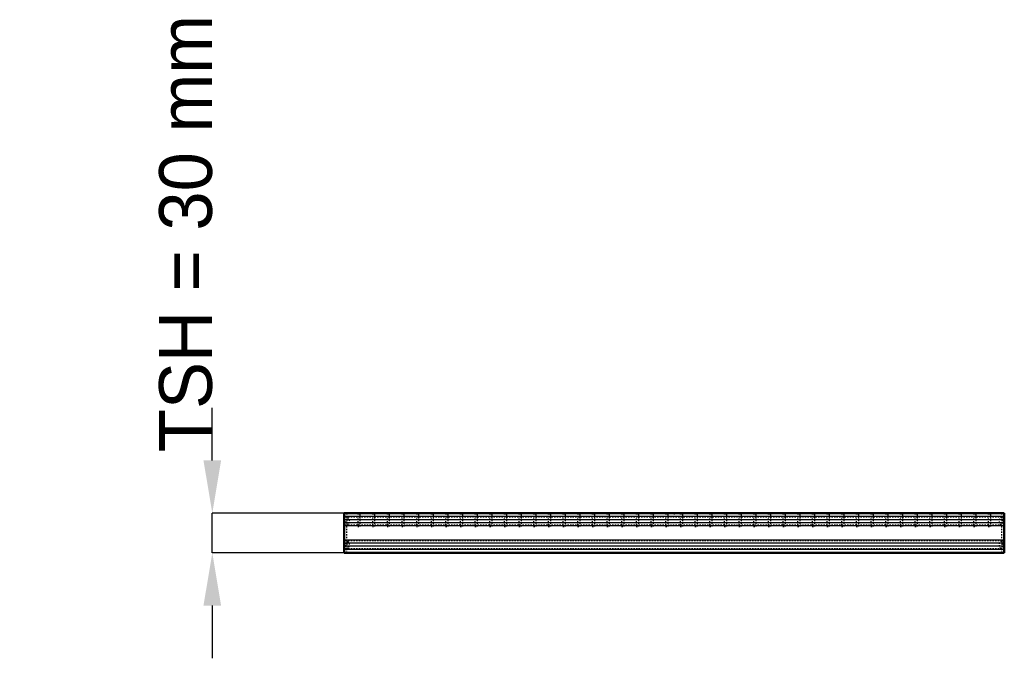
# Model space of a CAD drawing. Header units: millimetres. Extents: x -496 to 250, y -80 to 404.
import ezdxf

# ---------------------------------------------------------------- set-up
doc = ezdxf.new("R2010")
doc.units = ezdxf.units.MM
doc.linetypes.add('Dashed', pattern=[2, 1, -1])
for name, color, linetype, lineweight in [('2d ConnectionPoints', 7, 'Continuous', 50), ('AM_0', 7, 'Continuous', 50), ('AM_4', 3, 'Continuous', 25), ('AM_5', 3, 'Continuous', 25), ('AM_9', 6, 'Dashed', 25)]:
    doc.layers.add(name, color=color, linetype=linetype, lineweight=lineweight)
doc.dimstyles.new('ISO-25', dxfattribs={"dimtxt": 2.5, "dimasz": 2.5, "dimexe": 1.25, "dimexo": 0.625, "dimtad": 1, "dimtxsty": 'Standard', "dimcen": 2.5, "dimadec": 0, "dimazin": 0, "dimtfac": 1, "dimtmove": 0, "dimatfit": 3, "dimfxl": 1, "dimarcsym": 0})

# ---------------------------------------------------------------- blocks, each defined once
blk = doc.blocks.new('1_zzj1ruyhf021cslxcybe9jjzt________0_in_LPP230331121150010003500_0')
at = {"layer": 'AM_9'}
for p, q in [((248, 27.06), (248, 30)), ((248, 9.06), (248, 20.94)), ((248, 0), (248, 2.94))]:
    blk.add_line(p, q, dxfattribs=at)
for centre, radius, start, end in [((249.42, 24), 3.37, 114.92079, 245.07921), ((249.9, 23.96), 1.35, 132.38874, 227.61126), ((246.9, 27.25), 3.1, 312.38874, 360), ((246.9, 20.67), 3.1, 0, 47.61126), ((249.42, 6), 3.37, 114.92079, 245.07921), ((246.9, 9.33), 3.1, 312.38874, 0), ((249.9, 6.04), 1.35, 132.38875, 227.61126), ((246.9, 2.75), 3.1, 0, 47.61126)]:
    blk.add_arc(centre, radius, start, end, dxfattribs=at)
blk = doc.blocks.new('2_bir73p1s1tye0w9ek8c2lrlic________0_in_LPP230331121150010003500_0')
at = {"layer": 'AM_0'}
for p, q in [((-250, 30), (-250, 0)), ((250, 30), (-250, 30)), ((250, 30), (250, 0)), ((250, 0), (-250, 0))]:
    blk.add_line(p, q, dxfattribs=at)
at = {"layer": 'AM_4'}
for p, q in [((250, 27.45), (-250, 27.45)), ((250, 25.1), (-250, 25.1)), ((250, 22.82), (-250, 22.82)), ((250, 20.47), (-250, 20.47)), ((250, 9.53), (-250, 9.53)), ((250, 7.18), (-250, 7.18)), ((250, 4.9), (-250, 4.9)), ((250, 2.55), (-250, 2.55))]:
    blk.add_line(p, q, dxfattribs=at)
at = {"layer": 'AM_9'}
for p, q in [((250, 27.06), (-250, 27.06)), ((250, 20.94), (-250, 20.94)), ((250, 9.06), (-250, 9.06)), ((250, 2.94), (-250, 2.94))]:
    blk.add_line(p, q, dxfattribs=at)
blk = doc.blocks.new('3_if6quhy9n8em76q45jazl57zi________0_in_LPP230331121150010003500_0')
at = {"layer": 'AM_9'}
for p, q in [((-239.865, 30), (-239.865, 20)), ((-237.865, 20), (-237.865, 30)), ((-239.865, 20), (-237.865, 20))]:
    blk.add_line(p, q, dxfattribs=at)
blk = doc.blocks.new('4_5jusvxcc1zw261tlpxr3h21jb________0_in_LPP230331121150010003500_0')
at = {"layer": 'AM_9'}
for p, q in [((-228.755, 30), (-228.755, 20)), ((-226.755, 20), (-226.755, 30)), ((-228.755, 20), (-226.755, 20))]:
    blk.add_line(p, q, dxfattribs=at)
blk = doc.blocks.new('5_pxb1osyfwxfj11dtx5z1z98ha________0_in_LPP230331121150010003500_0')
at = {"layer": 'AM_9'}
for p, q in [((-217.645, 30), (-217.645, 20)), ((-215.645, 20), (-215.645, 30)), ((-217.645, 20), (-215.645, 20))]:
    blk.add_line(p, q, dxfattribs=at)
blk = doc.blocks.new('6_97j3pkd3oygeaqk8j3s3og73d________0_in_LPP230331121150010003500_0')
at = {"layer": 'AM_9'}
for p, q in [((-206.535, 30), (-206.535, 20)), ((-204.535, 20), (-204.535, 30)), ((-206.535, 20), (-204.535, 20))]:
    blk.add_line(p, q, dxfattribs=at)
blk = doc.blocks.new('7_yaisxhb7d5fj3fea3une1ak6x________0_in_LPP230331121150010003500_0')
at = {"layer": 'AM_9'}
for p, q in [((-195.425, 30), (-195.425, 20)), ((-193.425, 20), (-193.425, 30)), ((-195.425, 20), (-193.425, 20))]:
    blk.add_line(p, q, dxfattribs=at)
blk = doc.blocks.new('8_k5jdz9fp1ox7zwxc5dp7osopa________0_in_LPP230331121150010003500_0')
at = {"layer": 'AM_9'}
for p, q in [((-184.315, 30), (-184.315, 20)), ((-182.315, 20), (-182.315, 30)), ((-184.315, 20), (-182.315, 20))]:
    blk.add_line(p, q, dxfattribs=at)
blk = doc.blocks.new('9_m21r0u9lqt22o7vjbw48d3w7b________0_in_LPP230331121150010003500_0')
at = {"layer": 'AM_9'}
for p, q in [((-173.205, 30), (-173.205, 20)), ((-171.205, 20), (-171.205, 30)), ((-173.205, 20), (-171.205, 20))]:
    blk.add_line(p, q, dxfattribs=at)
blk = doc.blocks.new('10_61a8frunx616ky6l72y26oggf________0_in_LPP230331121150010003500_0')
at = {"layer": 'AM_9'}
for p, q in [((-162.095, 30), (-162.095, 20)), ((-160.095, 20), (-160.095, 30)), ((-162.095, 20), (-160.095, 20))]:
    blk.add_line(p, q, dxfattribs=at)
blk = doc.blocks.new('11_91cia9sori2rpskgr06fcox6p________0_in_LPP230331121150010003500_0')
at = {"layer": 'AM_9'}
for p, q in [((-150.985, 30), (-150.985, 20)), ((-148.985, 20), (-148.985, 30)), ((-150.985, 20), (-148.985, 20))]:
    blk.add_line(p, q, dxfattribs=at)
blk = doc.blocks.new('12_bhrj72c4rfmiy3e9p0o30jnre________0_in_LPP230331121150010003500_0')
at = {"layer": 'AM_9'}
for p, q in [((-139.875, 30), (-139.875, 20)), ((-137.875, 20), (-137.875, 30)), ((-139.875, 20), (-137.875, 20))]:
    blk.add_line(p, q, dxfattribs=at)
blk = doc.blocks.new('13_pak58iij2nwwg6q3f4h6itc4a________0_in_LPP230331121150010003500_0')
at = {"layer": 'AM_9'}
for p, q in [((-128.765, 30), (-128.765, 20)), ((-126.765, 20), (-126.765, 30)), ((-128.765, 20), (-126.765, 20))]:
    blk.add_line(p, q, dxfattribs=at)
blk = doc.blocks.new('14_i7hxxxa3soz6dwcry7cwm8j9t________0_in_LPP230331121150010003500_0')
at = {"layer": 'AM_9'}
for p, q in [((-117.655, 30), (-117.655, 20)), ((-115.655, 20), (-115.655, 30)), ((-117.655, 20), (-115.655, 20))]:
    blk.add_line(p, q, dxfattribs=at)
blk = doc.blocks.new('15_d57hd5j2kjsvwu513lfdnotpl________0_in_LPP230331121150010003500_0')
at = {"layer": 'AM_9'}
for p, q in [((-106.545, 30), (-106.545, 20)), ((-104.545, 20), (-104.545, 30)), ((-106.545, 20), (-104.545, 20))]:
    blk.add_line(p, q, dxfattribs=at)
blk = doc.blocks.new('16_g6nqsdq49ff1d64m2ctawyvjf________0_in_LPP230331121150010003500_0')
at = {"layer": 'AM_9'}
for p, q in [((-95.435, 30), (-95.435, 20)), ((-93.435, 20), (-93.435, 30)), ((-95.435, 20), (-93.435, 20))]:
    blk.add_line(p, q, dxfattribs=at)
blk = doc.blocks.new('17_rsvlamk3ozbhrtrbd5lii8khh________0_in_LPP230331121150010003500_0')
at = {"layer": 'AM_9'}
for p, q in [((-84.325, 30), (-84.325, 20)), ((-82.325, 20), (-82.325, 30)), ((-84.325, 20), (-82.325, 20))]:
    blk.add_line(p, q, dxfattribs=at)
blk = doc.blocks.new('18_rqe1uerurgzs82dins7u8ix4r________0_in_LPP230331121150010003500_0')
at = {"layer": 'AM_9'}
for p, q in [((-73.215, 30), (-73.215, 20)), ((-71.215, 20), (-71.215, 30)), ((-73.215, 20), (-71.215, 20))]:
    blk.add_line(p, q, dxfattribs=at)
blk = doc.blocks.new('19_8ryaki5sejv7clc9a3jrnq7mo________0_in_LPP230331121150010003500_0')
at = {"layer": 'AM_9'}
for p, q in [((-62.105, 30), (-62.105, 20)), ((-60.105, 20), (-60.105, 30)), ((-62.105, 20), (-60.105, 20))]:
    blk.add_line(p, q, dxfattribs=at)
blk = doc.blocks.new('20_jg8pbxztgzjq2e967n7aswv2i________0_in_LPP230331121150010003500_0')
at = {"layer": 'AM_9'}
for p, q in [((-50.995, 30), (-50.995, 20)), ((-48.995, 20), (-48.995, 30)), ((-50.995, 20), (-48.995, 20))]:
    blk.add_line(p, q, dxfattribs=at)
blk = doc.blocks.new('21_nclj7lgga3732gzqbzqywuxeu________0_in_LPP230331121150010003500_0')
at = {"layer": 'AM_9'}
for p, q in [((-39.885, 30), (-39.885, 20)), ((-37.885, 20), (-37.885, 30)), ((-39.885, 20), (-37.885, 20))]:
    blk.add_line(p, q, dxfattribs=at)
blk = doc.blocks.new('22_pkgfzmtnpmboyh1va435g6zmb________0_in_LPP230331121150010003500_0')
at = {"layer": 'AM_9'}
for p, q in [((-28.775, 30), (-28.775, 20)), ((-26.775, 20), (-26.775, 30)), ((-28.775, 20), (-26.775, 20))]:
    blk.add_line(p, q, dxfattribs=at)
blk = doc.blocks.new('23_qj69tvfzs5ufunxoyh8d7ad5e________0_in_LPP230331121150010003500_0')
at = {"layer": 'AM_9'}
for p, q in [((-17.665, 30), (-17.665, 20)), ((-15.665, 20), (-15.665, 30)), ((-17.665, 20), (-15.665, 20))]:
    blk.add_line(p, q, dxfattribs=at)
blk = doc.blocks.new('24_axoczbedonk1hi5bq7wzsgq1d________0_in_LPP230331121150010003500_0')
at = {"layer": 'AM_9'}
for p, q in [((-6.555, 30), (-6.555, 20)), ((-4.555, 20), (-4.555, 30)), ((-6.555, 20), (-4.555, 20))]:
    blk.add_line(p, q, dxfattribs=at)
blk = doc.blocks.new('25_s5twekmfppb95sel02w0ot0ij________0_in_LPP230331121150010003500_0')
at = {"layer": 'AM_9'}
for p, q in [((4.555, 30), (4.555, 20)), ((6.555, 20), (6.555, 30)), ((4.555, 20), (6.555, 20))]:
    blk.add_line(p, q, dxfattribs=at)
blk = doc.blocks.new('26_3p9jgio5go8hnrasmlw4rr6ng________0_in_LPP230331121150010003500_0')
at = {"layer": 'AM_9'}
for p, q in [((15.665, 30), (15.665, 20)), ((17.665, 20), (17.665, 30)), ((15.665, 20), (17.665, 20))]:
    blk.add_line(p, q, dxfattribs=at)
blk = doc.blocks.new('27_jsfr28dofmegqxmsqscov38zg________0_in_LPP230331121150010003500_0')
at = {"layer": 'AM_9'}
for p, q in [((26.775, 30), (26.775, 20)), ((28.775, 20), (28.775, 30)), ((26.775, 20), (28.775, 20))]:
    blk.add_line(p, q, dxfattribs=at)
blk = doc.blocks.new('28_6qd9tmrgoodzglekkau9dcdar________0_in_LPP230331121150010003500_0')
at = {"layer": 'AM_9'}
for p, q in [((37.885, 30), (37.885, 20)), ((39.885, 20), (39.885, 30)), ((37.885, 20), (39.885, 20))]:
    blk.add_line(p, q, dxfattribs=at)
blk = doc.blocks.new('29_1u204o4tdi5uqyji585kum19g________0_in_LPP230331121150010003500_0')
at = {"layer": 'AM_9'}
for p, q in [((48.995, 30), (48.995, 20)), ((50.995, 20), (50.995, 30)), ((48.995, 20), (50.995, 20))]:
    blk.add_line(p, q, dxfattribs=at)
blk = doc.blocks.new('30_cbldhrt6rcrozci0qu2d3bgve________0_in_LPP230331121150010003500_0')
at = {"layer": 'AM_9'}
for p, q in [((60.105, 30), (60.105, 20)), ((62.105, 20), (62.105, 30)), ((60.105, 20), (62.105, 20))]:
    blk.add_line(p, q, dxfattribs=at)
blk = doc.blocks.new('31_a8afpdkd8rj59gyj5y283ldam________0_in_LPP230331121150010003500_0')
at = {"layer": 'AM_9'}
for p, q in [((71.215, 30), (71.215, 20)), ((73.215, 20), (73.215, 30)), ((71.215, 20), (73.215, 20))]:
    blk.add_line(p, q, dxfattribs=at)
blk = doc.blocks.new('32_5pgh3ox41n5atxnmpil3bna2u________0_in_LPP230331121150010003500_0')
at = {"layer": 'AM_9'}
for p, q in [((82.325, 30), (82.325, 20)), ((84.325, 20), (84.325, 30)), ((82.325, 20), (84.325, 20))]:
    blk.add_line(p, q, dxfattribs=at)
blk = doc.blocks.new('33_12a74pqwus63bmfdf9mdn9p8g________0_in_LPP230331121150010003500_0')
at = {"layer": 'AM_9'}
for p, q in [((93.435, 30), (93.435, 20)), ((95.435, 20), (95.435, 30)), ((93.435, 20), (95.435, 20))]:
    blk.add_line(p, q, dxfattribs=at)
blk = doc.blocks.new('34_h3mztb626og5dhdjya7y1zrfw________0_in_LPP230331121150010003500_0')
at = {"layer": 'AM_9'}
for p, q in [((104.545, 30), (104.545, 20)), ((106.545, 20), (106.545, 30)), ((104.545, 20), (106.545, 20))]:
    blk.add_line(p, q, dxfattribs=at)
blk = doc.blocks.new('35_trkorzp1lgocpvkiiqe42xz8e________0_in_LPP230331121150010003500_0')
at = {"layer": 'AM_9'}
for p, q in [((115.655, 30), (115.655, 20)), ((117.655, 20), (117.655, 30)), ((115.655, 20), (117.655, 20))]:
    blk.add_line(p, q, dxfattribs=at)
blk = doc.blocks.new('36_lpbi418c1n96emsh3bltjstsj________0_in_LPP230331121150010003500_0')
at = {"layer": 'AM_9'}
for p, q in [((126.765, 30), (126.765, 20)), ((128.765, 20), (128.765, 30)), ((126.765, 20), (128.765, 20))]:
    blk.add_line(p, q, dxfattribs=at)
blk = doc.blocks.new('37_ba5r2afnh44qpoy0sx3egs1xd________0_in_LPP230331121150010003500_0')
at = {"layer": 'AM_9'}
for p, q in [((137.875, 30), (137.875, 20)), ((139.875, 20), (139.875, 30)), ((137.875, 20), (139.875, 20))]:
    blk.add_line(p, q, dxfattribs=at)
blk = doc.blocks.new('38_fru37zl4dyjbj925duu9g72ed________0_in_LPP230331121150010003500_0')
at = {"layer": 'AM_9'}
for p, q in [((148.985, 30), (148.985, 20)), ((150.985, 20), (150.985, 30)), ((148.985, 20), (150.985, 20))]:
    blk.add_line(p, q, dxfattribs=at)
blk = doc.blocks.new('39_5g40x2yyo6tck9887bi8jp13a________0_in_LPP230331121150010003500_0')
at = {"layer": 'AM_9'}
for p, q in [((160.095, 30), (160.095, 20)), ((162.095, 20), (162.095, 30)), ((160.095, 20), (162.095, 20))]:
    blk.add_line(p, q, dxfattribs=at)
blk = doc.blocks.new('40_omf17thffionbsukckasyio01________0_in_LPP230331121150010003500_0')
at = {"layer": 'AM_9'}
for p, q in [((171.205, 30), (171.205, 20)), ((173.205, 20), (173.205, 30)), ((171.205, 20), (173.205, 20))]:
    blk.add_line(p, q, dxfattribs=at)
blk = doc.blocks.new('41_jfd2czdmf5zy0mbhbxmbuoqya________0_in_LPP230331121150010003500_0')
at = {"layer": 'AM_9'}
for p, q in [((182.315, 30), (182.315, 20)), ((184.315, 20), (184.315, 30)), ((182.315, 20), (184.315, 20))]:
    blk.add_line(p, q, dxfattribs=at)
blk = doc.blocks.new('42_iypgociglnl6som9xpt5l2dok________0_in_LPP230331121150010003500_0')
at = {"layer": 'AM_9'}
for p, q in [((193.425, 30), (193.425, 20)), ((195.425, 20), (195.425, 30)), ((193.425, 20), (195.425, 20))]:
    blk.add_line(p, q, dxfattribs=at)
blk = doc.blocks.new('43_zv9bil1a2v2gdpydhphz17yeh________0_in_LPP230331121150010003500_0')
at = {"layer": 'AM_9'}
for p, q in [((204.535, 30), (204.535, 20)), ((206.535, 20), (206.535, 30)), ((204.535, 20), (206.535, 20))]:
    blk.add_line(p, q, dxfattribs=at)
blk = doc.blocks.new('44_ynts6kbmsvtaqxg1mhnpyf07c________0_in_LPP230331121150010003500_0')
at = {"layer": 'AM_9'}
for p, q in [((215.645, 30), (215.645, 20)), ((217.645, 20), (217.645, 30)), ((215.645, 20), (217.645, 20))]:
    blk.add_line(p, q, dxfattribs=at)
blk = doc.blocks.new('45_6ql5nivex75ea2jsh09stk6sw________0_in_LPP230331121150010003500_0')
at = {"layer": 'AM_9'}
for p, q in [((226.755, 30), (226.755, 20)), ((228.755, 20), (228.755, 30)), ((226.755, 20), (228.755, 20))]:
    blk.add_line(p, q, dxfattribs=at)
blk = doc.blocks.new('46_kceoo5265m05l8tgvehijzzqb________0_in_LPP230331121150010003500_0')
at = {"layer": 'AM_9'}
for p, q in [((237.865, 30), (237.865, 20)), ((239.865, 20), (239.865, 30)), ((237.865, 20), (239.865, 20))]:
    blk.add_line(p, q, dxfattribs=at)
blk = doc.blocks.new('47_9o44mbdcohhbfn5e6h0r85i2e________0_in_LPP230331121150010003500_0')
at = {"layer": 'AM_9'}
for p, q in [((-248, 27.06), (-248, 20.94)), ((248, 27.06), (248, 20.94)), ((-248, 9.06), (-248, 2.94)), ((248, 9.06), (248, 2.94))]:
    blk.add_line(p, q, dxfattribs=at)
blk = doc.blocks.new('48_2x815lm46rm61pd29f9ttv03b________0_in_LPP230331121150010003500_0')
at = {"layer": 'AM_9'}
for p, q in [((-248, 27.06), (-248, 30)), ((-248, 9.06), (-248, 20.94)), ((-248, 0), (-248, 2.94))]:
    blk.add_line(p, q, dxfattribs=at)
for centre, radius, start, end in [((-246.9, 27.25), 3.1, 180, 227.61126), ((-246.9, 20.67), 3.1, 132.38874, 180), ((-249.9, 23.96), 1.35, 312.38874, 47.61126), ((-249.42, 24), 3.37, 294.92079, 65.07921), ((-246.9, 9.33), 3.1, 180, 227.61126), ((-249.42, 6), 3.37, 294.92079, 65.07921), ((-246.9, 2.75), 3.1, 132.38874, 180), ((-249.9, 6.04), 1.35, 312.38874, 47.61125)]:
    blk.add_arc(centre, radius, start, end, dxfattribs=at)
blk = doc.blocks.new('*D49')
at = {"layer": 'AM_5', "color": 0, "lineweight": -2}
for p, q in [((-350, 70), (-350, 110)), ((-250, 30), (-350, 30)), ((-350, 0), (-350, 30)), ((-250, 0), (-350, 0)), ((-350, -40), (-350, -80))]:
    blk.add_line(p, q, dxfattribs=at)
at = {"layer": 'AM_5', "color": 0}
for points in [[(-356.67, 70), (-343.33, 70), (-350, 30)], [(-343.33, -40), (-356.67, -40), (-350, 0)]]:
    blk.add_solid(points, dxfattribs=at)
at = {"layer": 'Defpoints', "color": 0}
for p in [(-350, 30), (-250, 30), (-250, 0)]:
    blk.add_point(p, dxfattribs=at)
at = {"layer": 'AM_5', "color": 0, "insert": (-370, 242), "char_height": 40, "attachment_point": 5, "rotation": 90}
blk.add_mtext('TSH = 30 mm', dxfattribs=at)

msp = doc.modelspace()

# ---------------------------------------------------------------- linework, layer by layer
at = {"layer": '2d ConnectionPoints'}
for p in [(-248, 30), (-238.865, 30), (-238.865, 30), (-238.865, 30), (-227.755, 30), (-227.755, 30), (-227.755, 30), (-216.645, 30), (-216.645, 30), (-216.645, 30), (-205.535, 30), (-205.535, 30), (-205.535, 30), (-194.425, 30), (-194.425, 30), (-194.425, 30), (-183.315, 30), (-183.315, 30), (-183.315, 30), (-172.205, 30), (-172.205, 30), (-172.205, 30), (-161.095, 30), (-161.095, 30), (-161.095, 30), (-149.985, 30), (-149.985, 30), (-149.985, 30), (-138.875, 30), (-138.875, 30), (-138.875, 30), (-127.765, 30), (-127.765, 30), (-127.765, 30), (-116.655, 30), (-116.655, 30), (-116.655, 30), (-105.545, 30), (-105.545, 30), (-105.545, 30), (-94.435, 30), (-94.435, 30), (-94.435, 30), (-83.325, 30), (-83.325, 30), (-83.325, 30), (-72.215, 30), (-72.215, 30), (-72.215, 30), (-61.105, 30), (-61.105, 30), (-61.105, 30), (-49.995, 30), (-49.995, 30), (-49.995, 30), (-38.885, 30), (-38.885, 30), (-38.885, 30), (-27.775, 30), (-27.775, 30), (-27.775, 30), (-16.665, 30), (-16.665, 30), (-16.665, 30), (-5.555, 30), (-5.555, 30), (-5.555, 30), (0, 30), (0, 30), (5.555, 30), (5.555, 30), (5.555, 30), (16.665, 30), (16.665, 30), (16.665, 30), (27.775, 30), (27.775, 30), (27.775, 30), (38.885, 30), (38.885, 30), (38.885, 30), (49.995, 30), (49.995, 30), (49.995, 30), (61.105, 30), (61.105, 30), (61.105, 30), (72.215, 30), (72.215, 30), (72.215, 30), (83.325, 30), (83.325, 30), (83.325, 30), (94.435, 30), (94.435, 30), (94.435, 30), (105.545, 30), (105.545, 30), (105.545, 30), (116.655, 30), (116.655, 30), (116.655, 30), (127.765, 30), (127.765, 30), (127.765, 30), (138.875, 30), (138.875, 30), (138.875, 30), (149.985, 30), (149.985, 30), (149.985, 30), (161.095, 30), (161.095, 30), (161.095, 30), (172.205, 30), (172.205, 30), (172.205, 30), (183.315, 30), (183.315, 30), (183.315, 30), (194.425, 30), (194.425, 30), (194.425, 30), (205.535, 30), (205.535, 30), (205.535, 30), (216.645, 30), (216.645, 30), (216.645, 30), (227.755, 30), (227.755, 30), (227.755, 30), (238.865, 30), (238.865, 30), (238.865, 30)]:
    msp.add_point(p, dxfattribs=at)

# ---------------------------------------------------------------- block references
for name in ['2_bir73p1s1tye0w9ek8c2lrlic________0_in_LPP230331121150010003500_0', '48_2x815lm46rm61pd29f9ttv03b________0_in_LPP230331121150010003500_0', '3_if6quhy9n8em76q45jazl57zi________0_in_LPP230331121150010003500_0', '4_5jusvxcc1zw261tlpxr3h21jb________0_in_LPP230331121150010003500_0', '5_pxb1osyfwxfj11dtx5z1z98ha________0_in_LPP230331121150010003500_0', '6_97j3pkd3oygeaqk8j3s3og73d________0_in_LPP230331121150010003500_0', '7_yaisxhb7d5fj3fea3une1ak6x________0_in_LPP230331121150010003500_0', '8_k5jdz9fp1ox7zwxc5dp7osopa________0_in_LPP230331121150010003500_0', '9_m21r0u9lqt22o7vjbw48d3w7b________0_in_LPP230331121150010003500_0', '10_61a8frunx616ky6l72y26oggf________0_in_LPP230331121150010003500_0', '11_91cia9sori2rpskgr06fcox6p________0_in_LPP230331121150010003500_0', '12_bhrj72c4rfmiy3e9p0o30jnre________0_in_LPP230331121150010003500_0', '13_pak58iij2nwwg6q3f4h6itc4a________0_in_LPP230331121150010003500_0', '14_i7hxxxa3soz6dwcry7cwm8j9t________0_in_LPP230331121150010003500_0', '15_d57hd5j2kjsvwu513lfdnotpl________0_in_LPP230331121150010003500_0', '16_g6nqsdq49ff1d64m2ctawyvjf________0_in_LPP230331121150010003500_0', '17_rsvlamk3ozbhrtrbd5lii8khh________0_in_LPP230331121150010003500_0', '18_rqe1uerurgzs82dins7u8ix4r________0_in_LPP230331121150010003500_0', '19_8ryaki5sejv7clc9a3jrnq7mo________0_in_LPP230331121150010003500_0', '20_jg8pbxztgzjq2e967n7aswv2i________0_in_LPP230331121150010003500_0', '21_nclj7lgga3732gzqbzqywuxeu________0_in_LPP230331121150010003500_0', '22_pkgfzmtnpmboyh1va435g6zmb________0_in_LPP230331121150010003500_0', '23_qj69tvfzs5ufunxoyh8d7ad5e________0_in_LPP230331121150010003500_0', '24_axoczbedonk1hi5bq7wzsgq1d________0_in_LPP230331121150010003500_0', '25_s5twekmfppb95sel02w0ot0ij________0_in_LPP230331121150010003500_0', '26_3p9jgio5go8hnrasmlw4rr6ng________0_in_LPP230331121150010003500_0', '27_jsfr28dofmegqxmsqscov38zg________0_in_LPP230331121150010003500_0', '28_6qd9tmrgoodzglekkau9dcdar________0_in_LPP230331121150010003500_0', '29_1u204o4tdi5uqyji585kum19g________0_in_LPP230331121150010003500_0', '30_cbldhrt6rcrozci0qu2d3bgve________0_in_LPP230331121150010003500_0', '31_a8afpdkd8rj59gyj5y283ldam________0_in_LPP230331121150010003500_0', '32_5pgh3ox41n5atxnmpil3bna2u________0_in_LPP230331121150010003500_0', '33_12a74pqwus63bmfdf9mdn9p8g________0_in_LPP230331121150010003500_0', '34_h3mztb626og5dhdjya7y1zrfw________0_in_LPP230331121150010003500_0', '35_trkorzp1lgocpvkiiqe42xz8e________0_in_LPP230331121150010003500_0', '36_lpbi418c1n96emsh3bltjstsj________0_in_LPP230331121150010003500_0', '37_ba5r2afnh44qpoy0sx3egs1xd________0_in_LPP230331121150010003500_0', '38_fru37zl4dyjbj925duu9g72ed________0_in_LPP230331121150010003500_0', '39_5g40x2yyo6tck9887bi8jp13a________0_in_LPP230331121150010003500_0', '40_omf17thffionbsukckasyio01________0_in_LPP230331121150010003500_0', '41_jfd2czdmf5zy0mbhbxmbuoqya________0_in_LPP230331121150010003500_0', '42_iypgociglnl6som9xpt5l2dok________0_in_LPP230331121150010003500_0', '43_zv9bil1a2v2gdpydhphz17yeh________0_in_LPP230331121150010003500_0', '44_ynts6kbmsvtaqxg1mhnpyf07c________0_in_LPP230331121150010003500_0', '45_6ql5nivex75ea2jsh09stk6sw________0_in_LPP230331121150010003500_0', '46_kceoo5265m05l8tgvehijzzqb________0_in_LPP230331121150010003500_0', '1_zzj1ruyhf021cslxcybe9jjzt________0_in_LPP230331121150010003500_0', '47_9o44mbdcohhbfn5e6h0r85i2e________0_in_LPP230331121150010003500_0']:
    msp.add_blockref(name, (0, 0))

# ---------------------------------------------------------------- dimensions: what is measured, and where the dimension line sits
at = {"layer": 'AM_5'}
dim = msp.add_linear_dim(base=(-350, 30), p1=(-250, 0), p2=(-250, 30), angle=90, text='TSH = 30 mm', dimstyle='ISO-25', override={"dimtxt": 40, "dimasz": 40, "dimexe": 0, "dimexo": 0, "dimgap": 12}, dxfattribs=at)
dim.commit()
dim.dimension.update_dxf_attribs({"geometry": '*D49', "text_midpoint": (-370, 242), "dimtype": 160, "text_rotation": 90})

doc.saveas('drawing.dxf')
